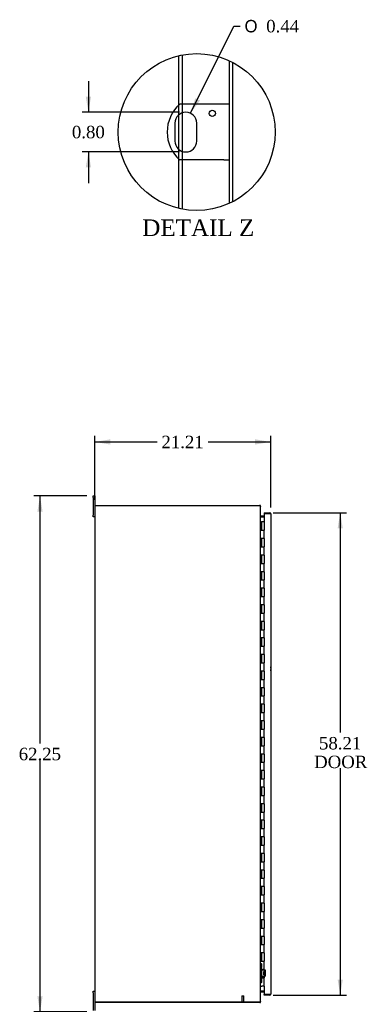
# Model space of a CAD drawing. Header units: inches. Extents: x 20 to 297, y 4 to 197.
# Tile 2 of 10: x 20 to 62, y 64 to 182. Entities that reach past the tile are written whole.
import ezdxf
from ezdxf.enums import TextEntityAlignment as Align

# ---------------------------------------------------------------- set-up
doc = ezdxf.new("R2010")
doc.units = ezdxf.units.IN
doc.header["$MEASUREMENT"] = 0
doc.layers.get('0').update_dxf_attribs({"linetype": 'CONTINUOUS'})
for name, color, linetype in [('COM40153-1', 7, 'CONTINUOUS'), ('COM42780', 7, 'CONTINUOUS'), ('COM48501', 7, 'CONTINUOUS'), ('COM48524', 7, 'CONTINUOUS'), ('COM71782-6', 7, 'CONTINUOUS'), ('DEFAULT', 7, 'CONTINUOUS'), ('FET07710', 7, 'CONTINUOUS'), ('HNG10620-56B', 7, 'CONTINUOUS'), ('HNG10620-56C', 7, 'CONTINUOUS'), ('STD21878', 7, 'CONTINUOUS')]:
    doc.layers.add(name, color=color, linetype=linetype)
doc.styles.add('SEACAD_SOLID_EDGE_ANSI1_SY', font='txt')
doc.styles.add('SEACAD_TIMES_NEW_ROMAN', font='times.ttf')

# ---------------------------------------------------------------- blocks, each defined once
blk = doc.blocks.new('GDIMGGROUP2')
at = {"layer": 'DEFAULT', "linetype": 'Continuous'}
for points in [[(31.36, 131.81), (29.49, 131.49), (31.36, 131.18)], [(48.82, 131.81), (48.82, 131.18), (50.7, 131.49)]]:
    blk.add_hatch(color=136, dxfattribs=at).paths.add_polyline_path(points)
at = {"layer": 'DEFAULT', "color": 136, "linetype": 'Continuous'}
for p, q in [((29.49, 124.52), (29.49, 132.24)), ((50.7, 123.59), (50.7, 132.24)), ((29.49, 131.49), (37.01, 131.49)), ((43.18, 131.49), (50.7, 131.49))]:
    blk.add_line(p, q, dxfattribs=at)
at = {"layer": 'DEFAULT', "color": 136, "linetype": 'Continuous', "style": 'SEACAD_TIMES_NEW_ROMAN'}
blk.add_text('21.21', height=1.5, dxfattribs=at).set_placement((37.53, 132.24), align=Align.TOP_LEFT)
blk = doc.blocks.new('GDIMGGROUP3')
at = {"layer": 'DEFAULT', "linetype": 'Continuous'}
for points in [[(22.58, 123.09), (23.21, 123.09), (22.89, 124.97)], [(22.58, 64.59), (22.89, 62.72), (23.21, 64.59)]]:
    blk.add_hatch(color=136, dxfattribs=at).paths.add_polyline_path(points)
at = {"layer": 'DEFAULT', "color": 136, "linetype": 'Continuous'}
for p, q in [((28.55, 124.97), (22.14, 124.97)), ((22.89, 124.97), (22.89, 95.12)), ((22.89, 93.09), (22.89, 62.72)), ((28.55, 62.72), (22.14, 62.72))]:
    blk.add_line(p, q, dxfattribs=at)
at = {"layer": 'DEFAULT', "color": 136, "linetype": 'Continuous', "style": 'SEACAD_TIMES_NEW_ROMAN'}
blk.add_text('62.25', height=1.5, dxfattribs=at).set_placement((20.33, 94.59), align=Align.TOP_LEFT)
blk = doc.blocks.new('GDIMGGROUP10')
at = {"layer": 'DEFAULT', "linetype": 'Continuous'}
for points in [[(59.39, 121.07), (59.08, 122.95), (58.77, 121.07)], [(59.39, 66.62), (58.77, 66.62), (59.08, 64.74)]]:
    blk.add_hatch(color=136, dxfattribs=at).paths.add_polyline_path(points)
at = {"layer": 'DEFAULT', "color": 136, "linetype": 'Continuous'}
for p, q in [((51.01, 122.95), (59.83, 122.95)), ((59.08, 122.95), (59.08, 96.42)), ((59.08, 92.14), (59.08, 64.74)), ((51.01, 64.74), (59.83, 64.74))]:
    blk.add_line(p, q, dxfattribs=at)
at = {"layer": 'DEFAULT', "color": 136, "linetype": 'Continuous', "style": 'SEACAD_TIMES_NEW_ROMAN'}
for s, p in [('58.21', (56.52, 95.89)), ('DOOR', (55.93, 93.64))]:
    blk.add_text(s, height=1.5, dxfattribs=at).set_placement(p, align=Align.TOP_LEFT)
blk = doc.blocks.new('GDIMGGROUP27')
at = {"layer": 'DEFAULT', "linetype": 'Continuous'}
blk.add_hatch(color=136, dxfattribs=at).paths.add_polyline_path([(41.61, 172.96), (41.05, 171.15), (42.17, 172.69)])
at = {"layer": 'DEFAULT', "color": 136, "linetype": 'Continuous'}
for p, q in [((41.05, 171.15), (46.27, 181.66)), ((46.27, 181.66), (47.02, 181.66))]:
    blk.add_line(p, q, dxfattribs=at)
for s, style, p in [('O', 'SEACAD_SOLID_EDGE_ANSI1_SY', (47.55, 182.41)), ('0.44', 'SEACAD_TIMES_NEW_ROMAN', (50.16, 182.41))]:
    blk.add_text(s, height=1.5, dxfattribs=dict(at, style=style)).set_placement(p, align=Align.TOP_LEFT)
blk = doc.blocks.new('GDIMGGROUP28')
at = {"layer": 'DEFAULT', "linetype": 'Continuous'}
for points in [[(28.41, 173.16), (28.73, 171.28), (29.04, 173.16)], [(28.41, 164.61), (29.04, 164.61), (28.73, 166.48)]]:
    blk.add_hatch(color=136, dxfattribs=at).paths.add_polyline_path(points)
at = {"layer": 'DEFAULT', "color": 136, "linetype": 'Continuous'}
for p, q in [((28.73, 175.03), (28.73, 171.28)), ((39.72, 171.28), (27.98, 171.28)), ((39.72, 166.48), (27.98, 166.48)), ((28.73, 166.48), (28.73, 162.73))]:
    blk.add_line(p, q, dxfattribs=at)
at = {"layer": 'DEFAULT', "color": 136, "linetype": 'Continuous', "style": 'SEACAD_TIMES_NEW_ROMAN'}
blk.add_text('0.80', height=1.5, dxfattribs=at).set_placement((26.74, 169.63), align=Align.TOP_LEFT)

msp = doc.modelspace()

# ---------------------------------------------------------------- linework, layer by layer
at = {"color": 7}
msp.add_circle((41.78, 168.88), 9.46, dxfattribs=at)
at = {"layer": 'COM40153-1', "color": 7}
for p, q in [((45.07, 172.26), (39.74, 172.26)), ((45.72, 172.26), (45.07, 172.26)), ((39.16, 169.97), (39.16, 167.79)), ((41.78, 167.79), (41.78, 169.97)), ((45.07, 165.51), (39.74, 165.51)), ((45.07, 165.51), (45.72, 165.51))]:
    msp.add_line(p, q, dxfattribs=at)
msp.add_circle((43.66, 171.14), 0.375, dxfattribs=at)
for centre, radius, start, end in [((42.72, 168.88), 4.5, 131.4096, 228.5904), ((40.47, 169.97), 1.31, 0, 180), ((40.47, 167.79), 1.31, 180, 0), ((49.99, 104.13), 0.75, 341.2031, 18.7969)]:
    msp.add_arc(centre, radius, start, end, dxfattribs=at)
at = {"layer": 'COM42780', "color": 7}
for p, q in [((49.49, 68.52), (49.49, 68.08)), ((49.49, 68.52), (49.53, 68.52)), ((49.49, 68.08), (49.49, 67.9)), ((49.53, 68.08), (49.49, 68.08)), ((49.58, 68.52), (49.53, 68.52)), ((49.58, 68.08), (49.53, 68.08)), ((49.58, 68.52), (49.58, 68.08)), ((49.58, 68.52), (49.65, 68.52)), ((49.58, 68.08), (49.58, 68.52)), ((49.58, 67.9), (49.58, 68.08)), ((49.58, 68.08), (49.65, 68.08)), ((49.92, 67.84), (49.63, 67.85)), ((49.92, 67.75), (49.63, 67.75)), ((49.65, 68.08), (49.65, 68.52)), ((49.97, 67.83), (49.92, 67.84)), ((49.49, 66.91), (49.49, 66.73)), ((49.49, 66.73), (49.49, 66.29)), ((49.49, 66.73), (49.53, 66.73)), ((49.53, 66.73), (49.58, 66.73)), ((49.58, 66.73), (49.58, 66.91)), ((49.58, 66.73), (49.58, 66.29)), ((49.58, 66.73), (49.65, 66.73)), ((49.58, 66.29), (49.58, 66.73)), ((49.58, 66.59), (49.58, 66.59)), ((49.58, 66.48), (49.58, 66.59)), ((49.58, 66.56), (49.58, 66.56)), ((49.63, 67.05), (49.92, 67.06)), ((49.63, 66.96), (49.92, 66.96)), ((49.65, 66.29), (49.65, 66.73)), ((49.87, 67.21), (49.87, 67.6)), ((49.97, 67.6), (49.87, 67.6)), ((50.06, 67.53), (49.87, 67.53)), ((50.06, 67.51), (49.87, 67.51)), ((49.87, 67.3), (50.06, 67.3)), ((50.06, 67.28), (49.87, 67.28)), ((49.87, 67.21), (49.97, 67.21)), ((49.92, 66.96), (49.97, 66.98)), ((49.97, 67.11), (49.97, 67.7)), ((50.06, 67.11), (50.06, 67.7)), ((49.53, 66.29), (49.49, 66.29)), ((49.58, 66.29), (49.53, 66.29)), ((49.58, 66.48), (49.58, 66.48)), ((49.58, 66.48), (49.58, 66.48)), ((49.58, 66.45), (49.58, 66.48)), ((49.58, 66.45), (49.58, 66.45)), ((49.58, 66.42), (49.58, 66.45)), ((49.58, 66.42), (49.58, 66.42)), ((49.58, 66.29), (49.65, 66.29))]:
    msp.add_line(p, q, dxfattribs=at)
for centre, radius, start, end in [((49.63, 67.9), 0.143, 180, 206.9082), ((49.63, 67.9), 0.143, 206.9082, 269), ((49.63, 67.9), 0.048, 180, 269), ((49.92, 67.7), 0.048, 0, 89), ((49.92, 67.7), 0.143, 0, 66.6665), ((49.63, 66.91), 0.143, 153.0918, 180), ((49.63, 66.91), 0.143, 91, 153.0918), ((49.63, 66.91), 0.048, 91, 180), ((49.92, 67.11), 0.048, 271, 0), ((49.92, 67.11), 0.143, 293.3335, 0)]:
    msp.add_arc(centre, radius, start, end, dxfattribs=at)
at = {"layer": 'COM48501', "color": 7}
for p, q in [((39.64, 172.17), (39.64, 178.1)), ((40.07, 172.26), (40.07, 178.19)), ((45.72, 160.28), (45.72, 177.48)), ((46.15, 160.5), (46.15, 177.27)), ((39.64, 170.99), (39.64, 172.17)), ((40.07, 171.22), (40.07, 172.26)), ((40.07, 166.54), (40.07, 171.22)), ((39.64, 166.78), (39.64, 170.99)), ((39.64, 165.6), (39.64, 166.78)), ((40.07, 165.51), (40.07, 166.54)), ((39.64, 159.67), (39.64, 165.6)), ((40.07, 159.58), (40.07, 165.51)), ((29.49, 123.77), (29.49, 63.92)), ((29.49, 123.77), (29.6, 123.77)), ((49.38, 123.77), (29.6, 123.77)), ((49.49, 63.97), (49.49, 123.72)), ((49.52, 122.45), (49.9, 122.45)), ((49.9, 65.24), (49.52, 65.24)), ((29.6, 63.92), (29.49, 63.92)), ((29.6, 63.92), (49.38, 63.92))]:
    msp.add_line(p, q, dxfattribs=at)
for points, knots in [([(49.38, 123.77), (49.39, 123.77), (49.39, 123.77), (49.41, 123.76), (49.42, 123.76), (49.43, 123.76), (49.43, 123.75), (49.45, 123.75), (49.45, 123.75), (49.46, 123.74), (49.47, 123.74), (49.47, 123.74), (49.48, 123.73), (49.49, 123.73), (49.49, 123.72), (49.49, 123.72)], [0, 0, 0, 0, 0.125, 0.125, 0.25, 0.25, 0.375, 0.375, 0.5, 0.5, 0.625, 0.625, 0.75, 0.75, 1, 1, 1, 1]), ([(49.49, 122.56), (49.49, 122.55), (49.49, 122.54), (49.49, 122.52), (49.49, 122.51), (49.5, 122.49), (49.5, 122.48), (49.51, 122.47), (49.51, 122.46), (49.51, 122.46), (49.51, 122.45), (49.52, 122.45), (49.52, 122.45), (49.52, 122.45), (49.52, 122.45), (49.52, 122.45)], [0, 0, 0, 0, 0.25, 0.25, 0.5, 0.5, 0.75, 0.75, 0.875, 0.875, 0.9375, 0.9375, 0.96875, 0.96875, 1, 1, 1, 1]), ([(49.52, 65.24), (49.52, 65.24), (49.52, 65.24), (49.51, 65.23), (49.51, 65.23), (49.51, 65.23), (49.51, 65.22), (49.5, 65.21), (49.5, 65.2), (49.49, 65.18), (49.49, 65.17), (49.49, 65.15), (49.49, 65.14), (49.49, 65.13)], [0, 0, 0, 0, 0.0625, 0.0625, 0.125, 0.125, 0.25, 0.25, 0.5, 0.5, 0.75, 0.75, 1, 1, 1, 1]), ([(49.38, 63.92), (49.39, 63.92), (49.39, 63.92), (49.41, 63.92), (49.42, 63.93), (49.43, 63.93), (49.43, 63.93), (49.45, 63.94), (49.45, 63.94), (49.46, 63.95), (49.47, 63.95), (49.47, 63.95), (49.48, 63.95), (49.49, 63.96), (49.49, 63.97), (49.49, 63.97)], [0, 0, 0, 0, 0.125, 0.125, 0.25, 0.25, 0.375, 0.375, 0.5, 0.5, 0.625, 0.625, 0.75, 0.75, 1, 1, 1, 1])]:
    msp.add_open_spline(points, degree=3, knots=knots, dxfattribs=at)
at = {"layer": 'COM48524', "color": 7}
for p, q in [((29.56, 123.77), (29.56, 123.84)), ((29.56, 123.84), (49.38, 123.84)), ((49.38, 123.84), (49.38, 123.77)), ((49.47, 123.74), (49.49, 123.74)), ((49.49, 123.74), (49.49, 123.72)), ((49.9, 122.54), (49.52, 122.54)), ((49.52, 122.54), (49.52, 122.47)), ((49.9, 122.47), (49.52, 122.47)), ((49.52, 65.15), (49.52, 65.22)), ((49.52, 65.22), (49.9, 65.22)), ((49.52, 65.15), (49.9, 65.15)), ((29.56, 63.92), (29.56, 63.84)), ((49.38, 63.84), (29.56, 63.84)), ((49.38, 63.84), (49.38, 63.92)), ((49.47, 63.95), (49.49, 63.95)), ((49.49, 63.97), (49.49, 63.95))]:
    msp.add_line(p, q, dxfattribs=at)
for centre, radius, start, end in [((49.38, 123.74), 0.108, 0, 90), ((49.38, 123.74), 0.036, 57.1291, 90), ((49.52, 122.58), 0.036, 180, 270), ((49.52, 122.58), 0.108, 259.5051, 270), ((49.52, 65.11), 0.036, 90, 180), ((49.52, 65.11), 0.108, 90, 101.0186), ((49.38, 63.95), 0.108, 270, 0), ((49.38, 63.95), 0.036, 270, 302.8709)]:
    msp.add_arc(centre, radius, start, end, dxfattribs=at)
at = {"layer": 'COM71782-6', "color": 7}
for p, q in [((50.59, 122.87), (49.9, 122.87)), ((49.9, 122.87), (49.9, 121.84)), ((49.93, 122.95), (49.93, 122.87)), ((49.93, 122.95), (50.59, 122.95)), ((49.93, 122.87), (50.59, 122.87)), ((50.69, 122.87), (50.59, 122.87)), ((50.59, 122.87), (50.69, 122.87)), ((50.7, 122.84), (50.7, 64.85)), ((49.9, 65.84), (49.9, 64.81)), ((49.9, 64.81), (50.59, 64.81)), ((49.93, 64.74), (49.93, 64.81)), ((50.59, 64.81), (49.93, 64.81)), ((50.59, 64.74), (49.93, 64.74)), ((50.59, 64.81), (50.69, 64.81)), ((50.69, 64.81), (50.59, 64.81))]:
    msp.add_line(p, q, dxfattribs=at)
for centre, start, end in [((50.59, 122.84), 19.4712, 90), ((50.59, 122.84), 0, 19.4712), ((50.59, 64.85), 270, 340.5288), ((50.59, 64.85), 340.5288, 0)]:
    msp.add_arc(centre, 0.108, start, end, dxfattribs=at)
for centre, start_param, end_param in [((50.59, 122.84), 3.141593, 3.48143), ((50.59, 64.85), 2.801756, 3.141593)]:
    msp.add_ellipse(centre, major_axis=(-0.108, 0), ratio=0.997813, start_param=start_param, end_param=end_param, dxfattribs=at)
at = {"layer": 'FET07710', "color": 7}
for p, q in [((29.3, 124.78), (29.3, 124.97)), ((29.3, 124.97), (29.49, 124.97)), ((29.3, 124.78), (29.3, 122.66)), ((29.49, 124.97), (29.49, 124.78)), ((29.49, 124.78), (29.49, 123.77)), ((29.3, 122.47), (29.3, 122.66)), ((29.49, 122.47), (29.3, 122.47)), ((29.3, 65.03), (29.3, 65.22)), ((29.3, 65.22), (29.49, 65.22)), ((29.3, 65.03), (29.3, 62.91)), ((29.49, 63.92), (29.49, 62.91))]:
    msp.add_line(p, q, dxfattribs=at)
at = {"layer": 'HNG10620-56B', "color": 7}
for p, q in [((49.49, 121.84), (49.51, 121.84)), ((49.51, 121.84), (49.53, 121.84)), ((49.53, 121.84), (49.57, 121.84)), ((49.53, 121.84), (49.53, 120.84)), ((49.57, 121.84), (49.57, 120.84)), ((49.53, 120.84), (49.64, 120.84)), ((49.64, 120.84), (49.9, 120.84)), ((49.9, 119.84), (49.9, 120.84)), ((49.64, 119.84), (49.53, 119.84)), ((49.53, 119.84), (49.53, 118.84)), ((49.53, 118.84), (49.64, 118.84)), ((49.57, 119.84), (49.57, 118.84)), ((49.9, 119.84), (49.64, 119.84)), ((49.64, 118.84), (49.9, 118.84)), ((49.9, 117.84), (49.9, 118.84)), ((49.64, 117.84), (49.53, 117.84)), ((49.53, 117.84), (49.53, 116.84)), ((49.57, 117.84), (49.57, 116.84)), ((49.9, 117.84), (49.64, 117.84)), ((49.53, 116.84), (49.64, 116.84)), ((49.64, 116.84), (49.9, 116.84)), ((49.9, 115.84), (49.9, 116.84)), ((49.64, 115.84), (49.53, 115.84)), ((49.53, 115.84), (49.53, 114.84)), ((49.57, 115.84), (49.57, 114.84)), ((49.9, 115.84), (49.64, 115.84)), ((49.53, 114.84), (49.64, 114.84)), ((49.64, 114.84), (49.9, 114.84)), ((49.9, 113.84), (49.9, 114.84)), ((49.64, 113.84), (49.53, 113.84)), ((49.53, 113.84), (49.53, 112.84)), ((49.57, 113.84), (49.57, 112.84)), ((49.9, 113.84), (49.64, 113.84)), ((49.53, 112.84), (49.64, 112.84)), ((49.64, 111.84), (49.53, 111.84)), ((49.53, 111.84), (49.53, 110.84)), ((49.57, 111.84), (49.57, 110.84)), ((49.64, 112.84), (49.9, 112.84)), ((49.9, 111.84), (49.64, 111.84)), ((49.9, 111.84), (49.9, 112.84)), ((49.53, 110.84), (49.64, 110.84)), ((49.64, 110.84), (49.9, 110.84)), ((49.9, 109.84), (49.9, 110.84)), ((49.64, 109.84), (49.53, 109.84)), ((49.53, 109.84), (49.53, 108.84)), ((49.57, 109.84), (49.57, 108.84)), ((49.9, 109.84), (49.64, 109.84)), ((49.53, 108.84), (49.64, 108.84)), ((49.64, 108.84), (49.9, 108.84)), ((49.9, 107.84), (49.9, 108.84)), ((49.64, 107.84), (49.53, 107.84)), ((49.53, 107.84), (49.53, 106.84)), ((49.57, 107.84), (49.57, 106.84)), ((49.9, 107.84), (49.64, 107.84)), ((49.53, 106.84), (49.64, 106.84)), ((49.64, 105.84), (49.53, 105.84)), ((49.53, 105.84), (49.53, 104.84)), ((49.57, 105.84), (49.57, 104.84)), ((49.64, 106.84), (49.9, 106.84)), ((49.9, 105.84), (49.64, 105.84)), ((49.9, 105.84), (49.9, 106.84)), ((49.53, 104.84), (49.64, 104.84)), ((49.64, 104.84), (49.9, 104.84)), ((49.9, 103.84), (49.9, 104.84)), ((49.64, 103.84), (49.53, 103.84)), ((49.53, 103.84), (49.53, 102.84)), ((49.57, 103.84), (49.57, 102.84)), ((49.9, 103.84), (49.64, 103.84)), ((49.53, 102.84), (49.64, 102.84)), ((49.64, 102.84), (49.9, 102.84)), ((49.9, 101.84), (49.9, 102.84)), ((49.64, 101.84), (49.53, 101.84)), ((49.53, 101.84), (49.53, 100.84)), ((49.57, 101.84), (49.57, 100.84)), ((49.9, 101.84), (49.64, 101.84)), ((49.53, 100.84), (49.64, 100.84)), ((49.64, 99.84), (49.53, 99.84)), ((49.53, 99.84), (49.53, 98.84)), ((49.57, 99.84), (49.57, 98.84)), ((49.64, 100.84), (49.9, 100.84)), ((49.9, 99.84), (49.64, 99.84)), ((49.9, 99.84), (49.9, 100.84)), ((49.53, 98.84), (49.64, 98.84)), ((49.64, 98.84), (49.9, 98.84)), ((49.9, 97.84), (49.9, 98.84)), ((49.64, 97.84), (49.53, 97.84)), ((49.53, 97.84), (49.53, 96.84)), ((49.57, 97.84), (49.57, 96.84)), ((49.9, 97.84), (49.64, 97.84)), ((49.53, 96.84), (49.64, 96.84)), ((49.64, 96.84), (49.9, 96.84)), ((49.9, 95.84), (49.9, 96.84)), ((49.64, 95.84), (49.53, 95.84)), ((49.53, 95.84), (49.53, 94.84)), ((49.57, 95.84), (49.57, 94.84)), ((49.9, 95.84), (49.64, 95.84)), ((49.53, 94.84), (49.64, 94.84)), ((49.64, 94.84), (49.9, 94.84)), ((49.9, 93.84), (49.9, 94.84)), ((49.64, 93.84), (49.53, 93.84)), ((49.53, 93.84), (49.53, 92.84)), ((49.53, 92.84), (49.64, 92.84)), ((49.57, 93.84), (49.57, 92.84)), ((49.9, 93.84), (49.64, 93.84)), ((49.64, 92.84), (49.9, 92.84)), ((49.9, 91.84), (49.9, 92.84)), ((49.64, 91.84), (49.53, 91.84)), ((49.53, 91.84), (49.53, 90.84)), ((49.57, 91.84), (49.57, 90.84)), ((49.9, 91.84), (49.64, 91.84)), ((49.53, 90.84), (49.64, 90.84)), ((49.64, 90.84), (49.9, 90.84)), ((49.9, 89.84), (49.9, 90.84)), ((49.64, 89.84), (49.53, 89.84)), ((49.53, 89.84), (49.53, 88.84)), ((49.57, 89.84), (49.57, 88.84)), ((49.9, 89.84), (49.64, 89.84)), ((49.53, 88.84), (49.64, 88.84)), ((49.64, 88.84), (49.9, 88.84)), ((49.9, 87.84), (49.9, 88.84)), ((49.64, 87.84), (49.53, 87.84)), ((49.53, 87.84), (49.53, 86.84)), ((49.53, 86.84), (49.64, 86.84)), ((49.57, 87.84), (49.57, 86.84)), ((49.9, 87.84), (49.64, 87.84)), ((49.64, 86.84), (49.9, 86.84)), ((49.9, 85.84), (49.9, 86.84)), ((49.64, 85.84), (49.53, 85.84)), ((49.53, 85.84), (49.53, 84.84)), ((49.57, 85.84), (49.57, 84.84)), ((49.9, 85.84), (49.64, 85.84)), ((49.53, 84.84), (49.64, 84.84)), ((49.64, 84.84), (49.9, 84.84)), ((49.9, 83.84), (49.9, 84.84)), ((49.64, 83.84), (49.53, 83.84)), ((49.53, 83.84), (49.53, 82.84)), ((49.57, 83.84), (49.57, 82.84)), ((49.9, 83.84), (49.64, 83.84)), ((49.53, 82.84), (49.64, 82.84)), ((49.64, 82.84), (49.9, 82.84)), ((49.9, 81.84), (49.9, 82.84)), ((49.64, 81.84), (49.53, 81.84)), ((49.53, 81.84), (49.53, 80.84)), ((49.53, 80.84), (49.64, 80.84)), ((49.57, 81.84), (49.57, 80.84)), ((49.9, 81.84), (49.64, 81.84)), ((49.64, 80.84), (49.9, 80.84)), ((49.9, 79.84), (49.9, 80.84)), ((49.64, 79.84), (49.53, 79.84)), ((49.53, 79.84), (49.53, 78.84)), ((49.57, 79.84), (49.57, 78.84)), ((49.9, 79.84), (49.64, 79.84)), ((49.53, 78.84), (49.64, 78.84)), ((49.64, 78.84), (49.9, 78.84)), ((49.9, 77.84), (49.9, 78.84)), ((49.64, 77.84), (49.53, 77.84)), ((49.53, 77.84), (49.53, 76.84)), ((49.57, 77.84), (49.57, 76.84)), ((49.9, 77.84), (49.64, 77.84)), ((49.53, 76.84), (49.64, 76.84)), ((49.64, 76.84), (49.9, 76.84)), ((49.9, 75.84), (49.9, 76.84)), ((49.64, 75.84), (49.53, 75.84)), ((49.53, 75.84), (49.53, 74.84)), ((49.53, 74.84), (49.64, 74.84)), ((49.57, 75.84), (49.57, 74.84)), ((49.9, 75.84), (49.64, 75.84)), ((49.64, 74.84), (49.9, 74.84)), ((49.9, 73.84), (49.9, 74.84)), ((49.64, 73.84), (49.53, 73.84)), ((49.53, 73.84), (49.53, 72.84)), ((49.57, 73.84), (49.57, 72.84)), ((49.9, 73.84), (49.64, 73.84)), ((49.53, 72.84), (49.64, 72.84)), ((49.64, 72.84), (49.9, 72.84)), ((49.9, 71.84), (49.9, 72.84)), ((49.64, 71.84), (49.53, 71.84)), ((49.53, 71.84), (49.53, 70.84)), ((49.57, 71.84), (49.57, 70.84)), ((49.9, 71.84), (49.64, 71.84)), ((49.53, 70.84), (49.64, 70.84)), ((49.64, 70.84), (49.9, 70.84)), ((49.9, 69.84), (49.9, 70.84)), ((49.64, 69.84), (49.53, 69.84)), ((49.53, 69.84), (49.53, 68.84)), ((49.57, 69.84), (49.57, 68.84)), ((49.9, 69.84), (49.64, 69.84)), ((49.53, 68.84), (49.64, 68.84)), ((49.64, 67.84), (49.53, 67.84)), ((49.53, 67.84), (49.53, 66.84)), ((49.57, 67.84), (49.57, 66.84)), ((49.64, 68.84), (49.9, 68.84)), ((49.9, 67.84), (49.64, 67.84)), ((49.9, 67.84), (49.9, 68.84)), ((49.53, 66.84), (49.64, 66.84)), ((49.64, 66.84), (49.9, 66.84)), ((49.9, 65.84), (49.9, 66.84)), ((49.49, 65.84), (49.51, 65.84)), ((49.51, 65.84), (49.64, 65.84)), ((49.9, 65.84), (49.64, 65.84))]:
    msp.add_line(p, q, dxfattribs=at)
at = {"layer": 'HNG10620-56C', "color": 7}
for p, q in [((49.9, 121.84), (49.6, 121.84)), ((49.6, 121.84), (49.6, 120.84)), ((49.9, 121.84), (49.9, 120.84)), ((49.64, 120.84), (49.9, 120.84)), ((49.9, 119.84), (49.9, 120.84)), ((49.6, 119.84), (49.6, 118.84)), ((49.9, 119.84), (49.64, 119.84)), ((49.64, 118.84), (49.9, 118.84)), ((49.9, 119.84), (49.9, 118.84)), ((49.9, 117.84), (49.9, 118.84)), ((49.6, 117.84), (49.6, 116.84)), ((49.9, 117.84), (49.64, 117.84)), ((49.9, 117.84), (49.9, 116.84)), ((49.64, 116.84), (49.9, 116.84)), ((49.9, 115.84), (49.9, 116.84)), ((49.6, 115.84), (49.6, 114.84)), ((49.9, 115.84), (49.64, 115.84)), ((49.9, 115.84), (49.9, 114.84)), ((49.64, 114.84), (49.9, 114.84)), ((49.9, 113.84), (49.9, 114.84)), ((49.6, 113.84), (49.6, 112.84)), ((49.9, 113.84), (49.64, 113.84)), ((49.9, 113.84), (49.9, 112.84)), ((49.6, 111.84), (49.6, 110.84)), ((49.64, 112.84), (49.9, 112.84)), ((49.9, 111.84), (49.64, 111.84)), ((49.9, 111.84), (49.9, 112.84)), ((49.9, 111.84), (49.9, 110.84)), ((49.64, 110.84), (49.9, 110.84)), ((49.9, 109.84), (49.9, 110.84)), ((49.6, 109.84), (49.6, 108.84)), ((49.9, 109.84), (49.64, 109.84)), ((49.9, 109.84), (49.9, 108.84)), ((49.64, 108.84), (49.9, 108.84)), ((49.9, 107.84), (49.9, 108.84)), ((49.6, 107.84), (49.6, 106.84)), ((49.9, 107.84), (49.64, 107.84)), ((49.9, 107.84), (49.9, 106.84)), ((49.6, 105.84), (49.6, 104.84)), ((49.64, 106.84), (49.9, 106.84)), ((49.9, 105.84), (49.64, 105.84)), ((49.9, 105.84), (49.9, 106.84)), ((49.9, 105.84), (49.9, 104.84)), ((49.64, 104.84), (49.9, 104.84)), ((49.9, 103.84), (49.9, 104.84)), ((49.6, 103.84), (49.6, 102.84)), ((49.9, 103.84), (49.64, 103.84)), ((49.9, 103.84), (49.9, 102.84)), ((49.64, 102.84), (49.9, 102.84)), ((49.9, 101.84), (49.9, 102.84)), ((49.6, 101.84), (49.6, 100.84)), ((49.9, 101.84), (49.64, 101.84)), ((49.9, 101.84), (49.9, 100.84)), ((49.6, 99.84), (49.6, 98.84)), ((49.64, 100.84), (49.9, 100.84)), ((49.9, 99.84), (49.64, 99.84)), ((49.9, 99.84), (49.9, 100.84)), ((49.9, 99.84), (49.9, 98.84)), ((49.64, 98.84), (49.9, 98.84)), ((49.9, 97.84), (49.9, 98.84)), ((49.6, 97.84), (49.6, 96.84)), ((49.9, 97.84), (49.64, 97.84)), ((49.9, 97.84), (49.9, 96.84)), ((49.64, 96.84), (49.9, 96.84)), ((49.9, 95.84), (49.9, 96.84)), ((49.6, 95.84), (49.6, 94.84)), ((49.9, 95.84), (49.64, 95.84)), ((49.9, 95.84), (49.9, 94.84)), ((49.64, 94.84), (49.9, 94.84)), ((49.9, 93.84), (49.9, 94.84)), ((49.6, 93.84), (49.6, 92.84)), ((49.9, 93.84), (49.64, 93.84)), ((49.64, 92.84), (49.9, 92.84)), ((49.9, 93.84), (49.9, 92.84)), ((49.9, 91.84), (49.9, 92.84)), ((49.6, 91.84), (49.6, 90.84)), ((49.9, 91.84), (49.64, 91.84)), ((49.9, 91.84), (49.9, 90.84)), ((49.64, 90.84), (49.9, 90.84)), ((49.9, 89.84), (49.9, 90.84)), ((49.6, 89.84), (49.6, 88.84)), ((49.9, 89.84), (49.64, 89.84)), ((49.9, 89.84), (49.9, 88.84)), ((49.64, 88.84), (49.9, 88.84)), ((49.9, 87.84), (49.9, 88.84)), ((49.6, 87.84), (49.6, 86.84)), ((49.9, 87.84), (49.64, 87.84)), ((49.64, 86.84), (49.9, 86.84)), ((49.9, 87.84), (49.9, 86.84)), ((49.9, 85.84), (49.9, 86.84)), ((49.6, 85.84), (49.6, 84.84)), ((49.9, 85.84), (49.64, 85.84)), ((49.9, 85.84), (49.9, 84.84)), ((49.64, 84.84), (49.9, 84.84)), ((49.9, 83.84), (49.9, 84.84)), ((49.6, 83.84), (49.6, 82.84)), ((49.9, 83.84), (49.64, 83.84)), ((49.9, 83.84), (49.9, 82.84)), ((49.64, 82.84), (49.9, 82.84)), ((49.9, 81.84), (49.9, 82.84)), ((49.6, 81.84), (49.6, 80.84)), ((49.9, 81.84), (49.64, 81.84)), ((49.64, 80.84), (49.9, 80.84)), ((49.9, 81.84), (49.9, 80.84)), ((49.9, 79.84), (49.9, 80.84)), ((49.6, 79.84), (49.6, 78.84)), ((49.9, 79.84), (49.64, 79.84)), ((49.9, 79.84), (49.9, 78.84)), ((49.64, 78.84), (49.9, 78.84)), ((49.9, 77.84), (49.9, 78.84)), ((49.6, 77.84), (49.6, 76.84)), ((49.9, 77.84), (49.64, 77.84)), ((49.9, 77.84), (49.9, 76.84)), ((49.64, 76.84), (49.9, 76.84)), ((49.9, 75.84), (49.9, 76.84)), ((49.6, 75.84), (49.6, 74.84)), ((49.9, 75.84), (49.64, 75.84)), ((49.64, 74.84), (49.9, 74.84)), ((49.9, 75.84), (49.9, 74.84)), ((49.9, 73.84), (49.9, 74.84)), ((49.6, 73.84), (49.6, 72.84)), ((49.9, 73.84), (49.64, 73.84)), ((49.9, 73.84), (49.9, 72.84)), ((49.64, 72.84), (49.9, 72.84)), ((49.9, 71.84), (49.9, 72.84)), ((49.6, 71.84), (49.6, 70.84)), ((49.9, 71.84), (49.64, 71.84)), ((49.9, 71.84), (49.9, 70.84)), ((49.64, 70.84), (49.9, 70.84)), ((49.9, 69.84), (49.9, 70.84)), ((49.6, 69.84), (49.6, 68.84)), ((49.9, 69.84), (49.64, 69.84)), ((49.9, 69.84), (49.9, 68.84)), ((49.6, 67.84), (49.6, 66.84)), ((49.64, 68.84), (49.9, 68.84)), ((49.9, 67.84), (49.64, 67.84)), ((49.9, 67.84), (49.9, 68.84)), ((49.9, 67.84), (49.9, 66.84)), ((49.64, 66.84), (49.9, 66.84)), ((49.9, 65.84), (49.9, 66.84))]:
    msp.add_line(p, q, dxfattribs=at)
at = {"layer": 'STD21878', "color": 7}
for p, q in [((47.23, 64.67), (47.48, 64.67)), ((47.23, 64.67), (47.23, 63.95)), ((47.48, 63.95), (47.48, 64.67)), ((47.22, 63.95), (47.5, 63.95)), ((47.22, 63.95), (47.22, 63.92)), ((47.22, 63.92), (47.5, 63.92)), ((47.5, 63.92), (47.5, 63.95))]:
    msp.add_line(p, q, dxfattribs=at)

# ---------------------------------------------------------------- block references
at = {"layer": 'DEFAULT', "color": 7}
for name in ['GDIMGGROUP27', 'GDIMGGROUP28', 'GDIMGGROUP2', 'GDIMGGROUP3', 'GDIMGGROUP10']:
    msp.add_blockref(name, (0, 0), dxfattribs=at)

# ---------------------------------------------------------------- texts
at = {"layer": 'DEFAULT', "color": 7, "style": 'SEACAD_TIMES_NEW_ROMAN'}
msp.add_text('DETAIL Z', height=2, dxfattribs=at).set_placement((35.22, 158.34), align=Align.TOP_LEFT)

doc.saveas('drawing.dxf')
